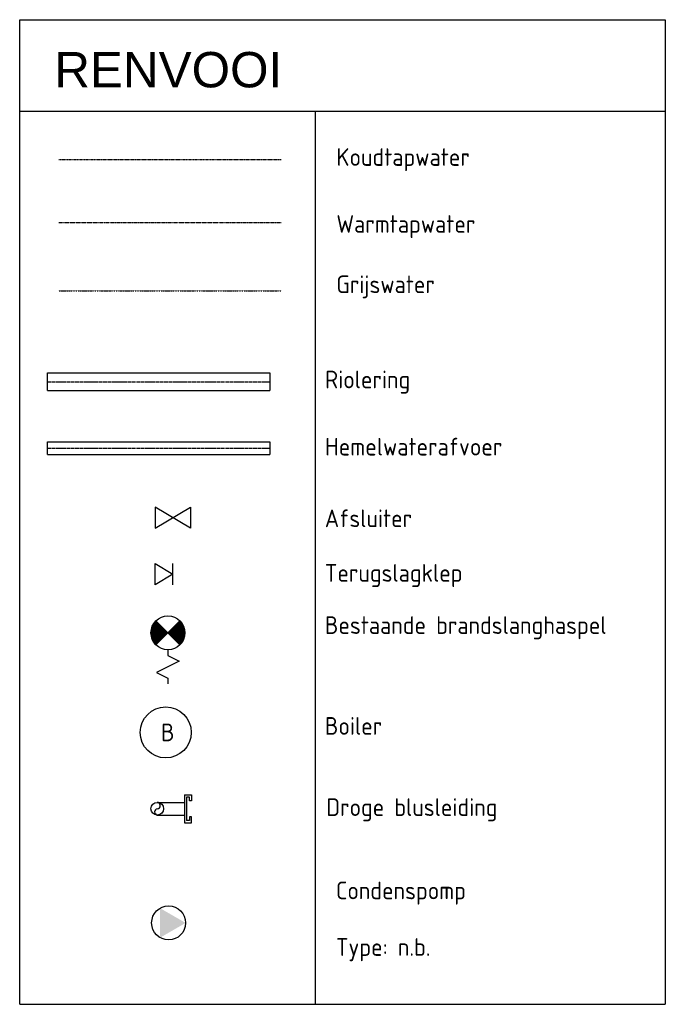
# Model space of a CAD drawing. Header units: millimetres. Extents: x 1514 to 100116, y -634 to 44710.
# Tile 10 of 11: x 75429 to 79989, y 15146 to 22108. Entities that reach past the tile are written whole.
import ezdxf
from ezdxf.enums import TextEntityAlignment as Align

# ---------------------------------------------------------------- set-up
doc = ezdxf.new("R2010")
doc.units = ezdxf.units.MM
for name, pattern in [('2322106', [47, 5, -2, 5, -2, 5, -2, 5, -2, 5, -2, 5, -7]), ('2322109', [10, 5, -2, 1, -2]), ('2322110', [10, 5, -1, 1, -1, 1, -1]), ('CENTER2', [28.575, 19.05, -3.175, 3.175, -3.175]), ('KOUDWATERTAP', [1.1, 0.5, -0.25, 0.1, -0.25])]:
    doc.linetypes.add(name, pattern=pattern)
for name, color, linetype in [('Bestaande grijswater', 102, 'KOUDWATERTAP'), ('WL521---_D', 112, 'Continuous'), ('WL521---_HARTLIJN', 7, 'Continuous'), ('WL524---_D', 192, 'Continuous'), ('WL524---_HARTLIJN', 7, 'Continuous'), ('WL531---', 132, 'Continuous'), ('WL532---', 12, 'Continuous'), ('WL532---_DBL', 6, 'Continuous'), ('WL561---', 10, 'Continuous'), ('WM524---', 2, 'Continuous'), ('WM570---_RETOUR', 2, 'Continuous')]:
    doc.layers.add(name, color=color, linetype=linetype)
doc.styles.add('arial', font='ARIAL.TTF', dxfattribs={"height": 5})
doc.styles.add('BURO-018', font='ISO96.shx', dxfattribs={"height": 1.8})
doc.styles.add('BURO-025', font='ISO96.shx', dxfattribs={"height": 2.5})

# ---------------------------------------------------------------- blocks, each defined once
blk = doc.blocks.new('3048311')
at = {"color": 0, "linetype": 'Continuous'}
for p, q in [((-2.5, 1.5), (0, 0)), ((-2.5, -1.5), (-2.5, 1.5)), ((0, -1.5), (0, 1.5)), ((0, 0), (-2.5, -1.5))]:
    blk.add_line(p, q, dxfattribs=at)
at = {"color": 0, "linetype": 'Continuous', "style": 'BURO-018', "flags": 1}
blk.add_attdef('CV_MATCODE', (0, 0), '', height=1.8, dxfattribs=at)
blk = doc.blocks.new('*U97')
at = {"color": 0, "ltscale": 10}
for p, q in [((0, 62.5), (1571.9, 62.5)), ((0, -62.5), (0, 62.5)), ((1571.9, 62.5), (1571.9, -62.5)), ((0, -62.5), (1571.9, -62.5))]:
    blk.add_line(p, q, dxfattribs=at)
at = {"layer": 'WL524---_HARTLIJN', "linetype": 'CENTER2'}
blk.add_line((0, 0), (1571.9, 0), dxfattribs=at)
at = {"layer": 'WL524---_D', "color": 1, "style": 'BURO-018'}
blk.add_attdef('POSNR', text='', height=90, dxfattribs=at).set_placement((0, 0), align=Align.MIDDLE)
blk = doc.blocks.new('3048301')
at = {"color": 0, "linetype": 'Continuous'}
for p, q in [((-2.5, 1.5), (2.5, -1.5)), ((-2.5, -1.5), (-2.5, 1.5)), ((2.5, 1.5), (-2.5, -1.5)), ((2.5, -1.5), (2.5, 1.5))]:
    blk.add_line(p, q, dxfattribs=at)
at = {"color": 0, "linetype": 'Continuous', "style": 'BURO-018', "flags": 1}
blk.add_attdef('CV_MATCODE', (0, 0), '', height=1.8, dxfattribs=at)
blk = doc.blocks.new('*U98')
at = {"color": 0, "ltscale": 10}
for p, q in [((0, 45), (1571.9, 45)), ((0, -45), (0, 45)), ((1571.9, 45), (1571.9, -45)), ((0, -45), (1571.9, -45))]:
    blk.add_line(p, q, dxfattribs=at)
at = {"layer": 'WL521---_HARTLIJN', "linetype": 'CENTER2'}
blk.add_line((0, 0), (1571.9, 0), dxfattribs=at)
at = {"layer": 'WL521---_D', "color": 1, "style": 'BURO-018'}
blk.add_attdef('POSNR', text='', height=90, dxfattribs=at).set_placement((0, 0), align=Align.MIDDLE)
blk = doc.blocks.new('23222206')
at = {"color": 0, "linetype": 'Continuous'}
for p, q in [((-1.061, -1.061), (1.061, 1.061)), ((-1.061, 1.061), (1.061, -1.061)), ((2, 0), (2.5, 1)), ((2.5, 1), (3.5, -1)), ((1.5, 0), (2, 0)), ((3.5, -1), (4, 0)), ((4, 0), (4.5, 0))]:
    blk.add_line(p, q, dxfattribs=at)
at = {"color": 0, "linetype": 'Continuous', "const_width": 1.5}
for points in [[(0.53, 0.53, 0.414214), (-0.53, 0.53, 1)], [(0.53, -0.53, -0.414214), (-0.53, -0.53, -1)]]:
    blk.add_lwpolyline(points, format="xyb", dxfattribs=at)
at = {"color": 0, "linetype": 'Continuous'}
blk.add_circle((0, 0), 1.5, dxfattribs=at)
at = {"color": 0, "linetype": 'Continuous', "style": 'BURO-018', "flags": 1}
blk.add_attdef('CV_MATCODE', (0, 0), '', height=1.8, dxfattribs=at)
blk = doc.blocks.new('BOILER')
for p, q in [((0.354, 0.354), (0.354, 0.354, 1)), ((-0.354, -0.354), (-0.354, -0.354, 1))]:
    blk.add_line(p, q)
for centre in [(0, 0), (0, 0, 1)]:
    blk.add_circle(centre, 0.5)
at = {"color": 0, "linetype": 'Continuous', "style": 'BURO-018', "flags": 1}
blk.add_attdef('CV_MATCODE', (0, 0), '', height=1.8, dxfattribs=at)
blk = doc.blocks.new('3048507')
at = {"color": 0, "linetype": 'Continuous'}
blk.add_circle((0, 0), 3, dxfattribs=at)
blk.add_solid([(-1.5, 2.6), (3, 0), (-1.5, -2.6)], dxfattribs=at)
at = {"color": 0, "linetype": 'Continuous', "style": 'BURO-018', "flags": 1}
blk.add_attdef('CV_MATCODE', (0, 0), '', height=1.8, dxfattribs=at)

msp = doc.modelspace()

# ---------------------------------------------------------------- linework, layer by layer
at = {"color": 3}
for p, q in [((75429.2, 15146.2), (75429.2, 22107.7)), ((75429.2, 22107.7), (79989.4, 22107.7)), ((79989.4, 22107.7), (79989.4, 15146.2)), ((75429.2, 21461.9), (79989.4, 21461.9)), ((77515.9, 21461.9), (77515.9, 15146.2)), ((75429.2, 15146.2), (79989.4, 15146.2))]:
    msp.add_line(p, q, dxfattribs=at)
at = {"layer": 'Bestaande grijswater', "linetype": 'KOUDWATERTAP'}
msp.add_line((75704.6, 20191), (77276.5, 20191), dxfattribs=at)
at = {"layer": 'WL531---', "linetype": '2322109'}
msp.add_line((75704.6, 21120.2), (77276.5, 21120.2), dxfattribs=at)
at = {"layer": 'WL532---', "linetype": '2322110'}
msp.add_line((75704.6, 20674.9), (77276.5, 20674.9), dxfattribs=at)
at = {"layer": 'WL532---_DBL'}
for p, q in [((76400.8, 16574), (76592.9, 16574)), ((76592.9, 16628.1), (76592.9, 16429.7)), ((76592.9, 16628.1), (76642.7, 16628.1)), ((76608.5, 16611.8), (76608.5, 16446.1)), ((76628.7, 16611.8), (76608.5, 16611.8)), ((76628.7, 16585.3), (76628.7, 16611.8)), ((76642.7, 16585.3), (76628.7, 16585.3)), ((76642.7, 16628.1), (76642.7, 16585.3)), ((76400.8, 16483.9), (76592.9, 16483.9)), ((76592.9, 16429.7), (76642.7, 16429.7)), ((76628.7, 16446.1), (76608.5, 16446.1)), ((76642.7, 16472.5), (76628.7, 16472.5)), ((76628.7, 16472.5), (76628.7, 16446.1)), ((76642.7, 16429.7), (76642.7, 16472.5))]:
    msp.add_line(p, q, dxfattribs=at)
msp.add_circle((76400.8, 16529), 45, dxfattribs=at)
for centre, radius, start, end in [((76399.8, 16551.5), 22.5, 272.39997, 87.60003), ((76404.9, 16506.5), 22.9, 100.50867, 259.49133)]:
    msp.add_arc(centre, radius, start, end, dxfattribs=at)

# ---------------------------------------------------------------- block references
at = {"layer": 'WL521---_D'}
msp.add_blockref('*U98', (75624.4, 19078.6), dxfattribs=at)
at = {"layer": 'WL524---_D'}
msp.add_blockref('*U97', (75624.4, 19547.5), dxfattribs=at)
at = {"layer": 'WL524---_D', "linetype": '2322106', "xscale": 40, "yscale": 40, "zscale": 40}
msp.add_blockref('3048507', (76481.2, 15721.6), dxfattribs=at)
at = {"layer": 'WL531---', "color": 2, "xscale": 50, "yscale": 50, "zscale": 50, "rotation": 180}
msp.add_blockref('3048301', (76510.4, 18586.9), dxfattribs=at)
at = {"layer": 'WL531---', "color": 2, "linetype": '2322109', "xscale": 80, "yscale": 80, "zscale": 80, "rotation": 270}
msp.add_blockref('23222206', (76476.5, 17772.4), dxfattribs=at)
at = {"layer": 'WL561---', "color": 2, "xscale": 50, "yscale": 50, "zscale": 50}
msp.add_blockref('3048311', (76510.4, 18186.9), dxfattribs=at)
at = {"layer": 'WL561---', "linetype": '2322109', "xscale": 360, "yscale": 360, "zscale": 360}
msp.add_blockref('BOILER', (76460.5, 17068.4), dxfattribs=at)

# ---------------------------------------------------------------- texts
at = {"color": 3, "style": 'arial'}
msp.add_text('RENVOOI', height=250, dxfattribs=at).set_placement((75673.3, 21629.3))
at = {"layer": 'WL561---', "linetype": '2322109', "style": 'BURO-025'}
msp.add_text('B', height=125, dxfattribs=at).set_placement((76427.2, 17006.4))
at = {"layer": 'WM524---', "color": 2, "style": 'BURO-025'}
for s, p in [('Koudtapwater', (77666, 21074.2)), ('Warmtapwater', (77666, 20601.1)), ('Grijswater', (77666, 20174.3)), ('Riolering', (77585.8, 19501.4)), ('Hemelwaterafvoer', (77585.8, 19026.4)), ('Afsluiter', (77584.6, 18519.9)), ('Terugslagklep', (77584.6, 18133.9)), ('Bestaande brandslanghaspel', (77584.6, 17764.7)), ('Boiler', (77584.6, 17051.8)), ('Droge blusleiding', (77595.1, 16477.6))]:
    msp.add_text(s, height=125, dxfattribs=at).set_placement(p)
at = {"layer": 'WM570---_RETOUR', "style": 'BURO-025'}
for s, p in [('Condenspomp', (77663, 15888.8)), ('Type: n.b.', (77663, 15488.8))]:
    msp.add_text(s, height=125, dxfattribs=at).set_placement(p)

doc.saveas('drawing.dxf')
